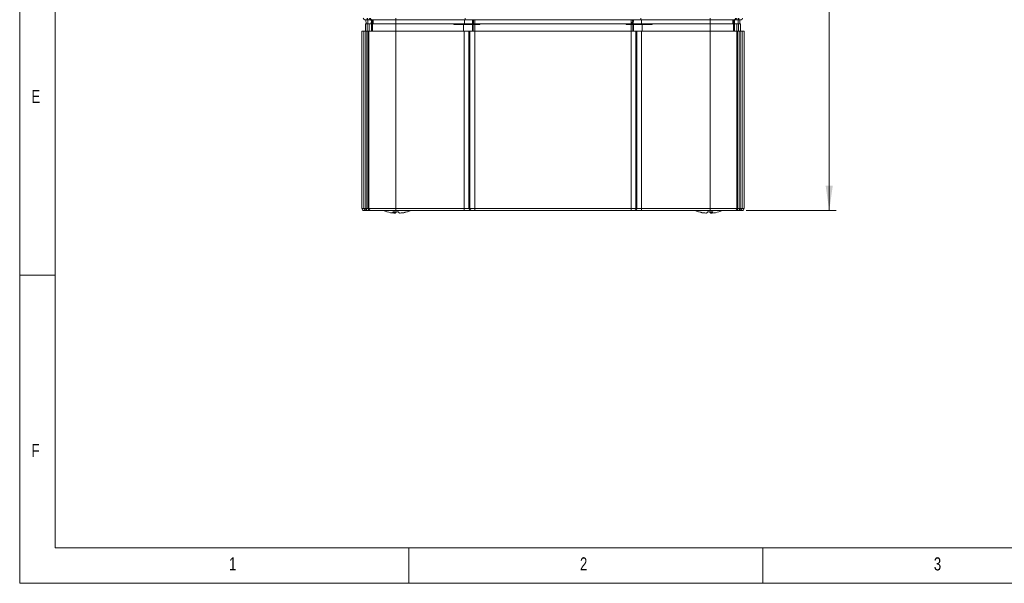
# Model space of a CAD drawing. Header units: millimetres. Extents: x 5 to 415, y 5 to 292.
# Tile 1 of 31: x 5 to 144, y 5 to 85. Entities that reach past the tile are written whole.
import ezdxf

# ---------------------------------------------------------------- set-up
doc = ezdxf.new("R2010")
doc.units = ezdxf.units.MM
doc.styles.add('SLDTEXTSTYLE0', font='TXT', dxfattribs={"width": 0.75})
doc.dimstyles.new('SLDDIMSTYLE1', dxfattribs={"dimtxt": 3.5, "dimasz": 3.5, "dimexe": 0, "dimexo": 0.0625, "dimgap": 0.875, "dimtad": 1, "dimdec": 1, "dimrnd": 1e-09, "dimzin": 12, "dimdsep": 46, "dimtxsty": 'SLDTEXTSTYLE0', "dimsah": 1, "dimcen": 0.09, "dimadec": 0, "dimazin": 3, "dimtfac": 1, "dimtofl": 0, "dimtmove": 0, "dimatfit": 3, "dimfxl": 1, "dimfrac": 2, "dimtolj": 1, "dimtzin": 12, "dimarcsym": 0})

# ---------------------------------------------------------------- blocks, each defined once
blk = doc.blocks.new('_D_5')
at = {"color": 7, "linetype": 'Continuous', "lineweight": 0}
for p, q in [((105.67, 148.59), (120.37, 148.59)), ((119.38, 148.59), (119.38, 57.64)), ((107.65, 57.64), (120.37, 57.64))]:
    blk.add_line(p, q, dxfattribs=at)
for points in [[(119.38, 148.59), (118.88, 145.09), (119.88, 145.09)], [(119.38, 57.64), (119.88, 61.14), (118.88, 61.14)]]:
    blk.add_solid(points, dxfattribs=at)
at = {"color": 7, "linetype": 'Continuous', "lineweight": 0, "insert": (114.86, 100.53), "char_height": 3.5, "attachment_point": 1, "rotation": 90, "style": 'SLDTEXTSTYLE0'}
blk.add_mtext('91', dxfattribs=at)

msp = doc.modelspace()

# ---------------------------------------------------------------- linework, layer by layer
at = {"color": 7, "linetype": 'Continuous', "lineweight": 0}
for p, q in [((5, 292), (5, 5)), ((9.996, 287), (9.996, 10)), ((10, 48.5), (5, 48.5)), ((9.996, 10), (245, 10)), ((60, 5), (60, 10)), ((110, 10), (110, 5)), ((5, 5), (415, 5))]:
    msp.add_line(p, q, dxfattribs=at)
at = {"color": 7, "linetype": 'Continuous', "lineweight": 15}
for p, q in [((54.031, 84.594), (53.75, 84.594)), ((53.847, 83.894), (53.847, 82.994)), ((53.847, 83.894), (53.857, 83.894)), ((53.857, 83.994), (53.857, 83.894)), ((54.115, 83.994), (53.857, 83.994)), ((53.928, 84.594), (53.939, 83.994)), ((54.115, 83.994), (54.115, 82.994)), ((54.355, 83.994), (54.115, 83.994)), ((54.186, 83.994), (54.175, 84.594)), ((54.255, 84.594), (54.181, 84.594)), ((54.605, 84.594), (54.255, 84.594)), ((54.355, 82.994), (54.355, 83.994)), ((54.682, 83.994), (54.355, 83.994)), ((54.752, 84.594), (54.605, 84.594)), ((54.695, 84.594), (54.682, 83.994)), ((54.682, 83.994), (54.715, 83.994)), ((54.725, 84.594), (54.715, 83.994)), ((54.715, 83.994), (54.715, 82.994)), ((54.715, 83.994), (54.801, 83.994)), ((58.147, 84.594), (54.752, 84.594)), ((54.801, 83.994), (54.811, 84.594)), ((54.849, 83.994), (54.801, 83.994)), ((54.849, 83.994), (54.849, 82.994)), ((58.153, 83.994), (54.849, 83.994)), ((54.928, 84.594), (54.939, 83.994)), ((67.94, 84.594), (58.147, 84.594)), ((58.153, 83.994), (58.153, 82.994)), ((66.35, 83.994), (58.153, 83.994)), ((58.157, 84.594), (58.158, 83.994)), ((66.35, 83.894), (66.35, 83.994)), ((66.415, 83.994), (66.35, 83.994)), ((66.35, 83.894), (67.72, 83.894)), ((67.833, 83.994), (66.415, 83.994)), ((67.72, 83.894), (67.72, 82.994)), ((67.72, 83.894), (68.971, 83.894)), ((67.833, 84.594), (67.833, 83.994)), ((68.995, 83.994), (67.833, 83.994)), ((68.775, 84.594), (67.94, 84.594)), ((68.916, 84.594), (68.775, 84.594)), ((68.985, 84.594), (68.916, 84.594)), ((68.971, 83.894), (68.971, 82.994)), ((68.971, 83.894), (69.057, 83.894)), ((68.985, 84.594), (68.995, 83.994)), ((69.136, 83.994), (68.995, 83.994)), ((69.057, 83.894), (69.057, 82.994)), ((69.057, 83.894), (69.308, 83.894)), ((69.127, 84.594), (69.136, 83.994)), ((69.311, 84.594), (69.127, 84.594)), ((69.311, 83.994), (69.136, 83.994)), ((69.308, 83.894), (69.308, 82.994)), ((69.308, 83.894), (69.997, 83.894)), ((69.311, 84.594), (69.311, 83.994)), ((69.419, 84.594), (69.311, 84.594)), ((69.997, 83.994), (69.311, 83.994)), ((91.276, 84.594), (69.419, 84.594)), ((69.997, 83.994), (69.994, 83.994)), ((69.997, 83.994), (69.997, 83.894)), ((69.997, 83.994), (90.697, 83.994)), ((91.384, 83.994), (90.697, 83.994)), ((90.697, 83.894), (90.697, 83.994)), ((90.701, 83.994), (90.697, 83.994)), ((90.697, 83.894), (91.386, 83.894)), ((91.384, 84.594), (91.276, 84.594)), ((91.384, 84.594), (91.384, 83.994)), ((91.384, 84.594), (91.568, 84.594)), ((91.384, 83.994), (91.559, 83.994)), ((91.386, 83.894), (91.386, 82.994)), ((91.386, 83.894), (91.638, 83.894)), ((91.568, 84.594), (91.559, 83.994)), ((91.559, 83.994), (91.7, 83.994)), ((91.638, 83.894), (91.638, 82.994)), ((91.638, 83.894), (91.723, 83.894)), ((91.709, 84.594), (91.7, 83.994)), ((91.7, 83.994), (92.861, 83.994)), ((91.709, 84.594), (91.779, 84.594)), ((91.723, 83.894), (91.723, 82.994)), ((91.723, 83.894), (92.975, 83.894)), ((91.92, 84.594), (91.779, 84.594)), ((91.92, 84.594), (92.755, 84.594)), ((102.547, 84.594), (92.755, 84.594)), ((92.862, 84.594), (92.861, 83.994)), ((92.861, 83.994), (94.28, 83.994)), ((92.975, 83.894), (92.975, 82.994)), ((92.975, 83.894), (94.345, 83.894)), ((94.345, 83.994), (94.28, 83.994)), ((94.345, 83.994), (94.345, 83.894)), ((94.345, 83.994), (102.542, 83.994)), ((102.537, 84.594), (102.537, 83.994)), ((102.542, 83.994), (102.542, 82.994)), ((102.542, 83.994), (105.846, 83.994)), ((105.943, 84.594), (102.547, 84.594)), ((105.756, 83.994), (105.766, 84.594)), ((105.846, 83.994), (105.846, 82.994)), ((105.846, 83.994), (105.893, 83.994)), ((105.893, 83.994), (105.883, 84.594)), ((105.98, 83.994), (105.893, 83.994)), ((106.09, 84.594), (105.943, 84.594)), ((105.969, 84.594), (105.98, 83.994)), ((105.98, 83.994), (105.98, 82.994)), ((106.012, 83.994), (105.98, 83.994)), ((105.999, 84.594), (106.012, 83.994)), ((106.012, 83.994), (106.34, 83.994)), ((106.439, 84.594), (106.09, 84.594)), ((106.34, 82.994), (106.34, 83.994)), ((106.34, 83.994), (106.579, 83.994)), ((106.514, 84.594), (106.439, 84.594)), ((106.509, 83.994), (106.519, 84.594)), ((106.579, 83.994), (106.579, 82.994)), ((106.579, 83.994), (106.838, 83.994)), ((106.945, 84.594), (106.663, 84.594)), ((106.756, 83.994), (106.766, 84.594)), ((106.838, 83.894), (106.838, 83.994)), ((106.838, 83.894), (106.847, 83.894)), ((106.847, 82.994), (106.847, 83.894)), ((53.347, 82.994), (53.347, 57.944)), ((53.347, 82.994), (53.635, 82.994)), ((53.635, 82.994), (53.635, 57.944)), ((53.635, 82.994), (53.885, 82.994)), ((53.885, 57.944), (53.885, 82.994)), ((53.885, 82.994), (53.956, 82.994)), ((53.956, 82.994), (53.956, 57.944)), ((54.206, 82.994), (53.956, 82.994)), ((54.206, 57.944), (54.206, 82.994)), ((54.206, 82.994), (54.349, 82.994)), ((54.349, 57.944), (54.349, 82.994)), ((54.349, 82.994), (58.125, 82.994)), ((58.125, 57.944), (58.125, 82.994)), ((67.815, 82.994), (58.125, 82.994)), ((67.815, 57.944), (67.815, 82.994)), ((68.482, 82.994), (67.815, 82.994)), ((68.482, 57.944), (68.482, 82.994)), ((68.624, 82.994), (68.482, 82.994)), ((68.624, 57.944), (68.624, 82.994)), ((69.295, 82.994), (68.624, 82.994)), ((69.295, 57.944), (69.295, 82.994)), ((91.4, 82.994), (69.295, 82.994)), ((91.4, 57.944), (91.4, 82.994)), ((91.4, 82.994), (92.071, 82.994)), ((92.071, 57.944), (92.071, 82.994)), ((92.071, 82.994), (92.212, 82.994)), ((92.212, 57.944), (92.212, 82.994)), ((92.212, 82.994), (92.88, 82.994)), ((92.88, 57.944), (92.88, 82.994)), ((92.88, 82.994), (102.57, 82.994)), ((102.57, 57.944), (102.57, 82.994)), ((106.345, 82.994), (102.57, 82.994)), ((106.345, 57.944), (106.345, 82.994)), ((106.488, 82.994), (106.345, 82.994)), ((106.488, 57.944), (106.488, 82.994)), ((106.488, 82.994), (106.738, 82.994)), ((106.738, 82.994), (106.738, 57.944)), ((106.81, 82.994), (106.738, 82.994)), ((106.81, 57.944), (106.81, 82.994)), ((107.059, 82.994), (106.81, 82.994)), ((107.059, 82.994), (107.059, 57.944)), ((107.347, 82.994), (107.059, 82.994)), ((107.347, 82.994), (107.347, 57.944)), ((53.635, 57.944), (53.347, 57.944)), ((53.885, 57.944), (53.635, 57.944)), ((53.647, 57.644), (53.935, 57.644)), ((53.956, 57.944), (53.885, 57.944)), ((53.935, 57.644), (54.035, 57.644)), ((54.206, 57.944), (53.956, 57.944)), ((54.035, 57.644), (54.106, 57.644)), ((54.106, 57.644), (54.506, 57.644)), ((54.349, 57.944), (54.206, 57.944)), ((58.125, 57.944), (54.349, 57.944)), ((54.506, 57.644), (54.649, 57.644)), ((54.649, 57.644), (58.142, 57.644)), ((57.92, 57.271), (57.92, 57.454)), ((58.045, 57.271), (57.92, 57.282)), ((58.045, 57.451), (58.045, 57.271)), ((67.815, 57.944), (58.125, 57.944)), ((58.142, 57.644), (67.824, 57.644)), ((58.774, 57.271), (58.774, 57.282)), ((68.482, 57.944), (67.815, 57.944)), ((67.824, 57.644), (68.742, 57.644)), ((68.624, 57.944), (68.482, 57.944)), ((69.295, 57.944), (68.624, 57.944)), ((68.742, 57.644), (68.884, 57.644)), ((68.884, 57.644), (69.303, 57.644)), ((69.295, 57.944), (91.4, 57.944)), ((91.392, 57.644), (69.303, 57.644)), ((91.811, 57.644), (91.392, 57.644)), ((91.4, 57.944), (92.071, 57.944)), ((91.952, 57.644), (91.811, 57.644)), ((92.87, 57.644), (91.952, 57.644)), ((92.071, 57.944), (92.212, 57.944)), ((92.212, 57.944), (92.88, 57.944)), ((102.553, 57.644), (92.87, 57.644)), ((92.88, 57.944), (102.57, 57.944)), ((101.92, 57.282), (101.92, 57.271)), ((106.045, 57.644), (102.553, 57.644)), ((102.57, 57.944), (106.345, 57.944)), ((102.65, 57.271), (102.65, 57.451)), ((102.774, 57.282), (102.65, 57.271)), ((102.774, 57.454), (102.774, 57.271)), ((106.189, 57.644), (106.045, 57.644)), ((106.588, 57.644), (106.189, 57.644)), ((106.345, 57.944), (106.488, 57.944)), ((106.488, 57.944), (106.738, 57.944)), ((106.66, 57.644), (106.588, 57.644)), ((106.76, 57.644), (106.66, 57.644)), ((106.738, 57.944), (106.81, 57.944)), ((107.047, 57.644), (106.76, 57.644)), ((106.81, 57.944), (107.059, 57.944)), ((107.059, 57.944), (107.347, 57.944))]:
    msp.add_line(p, q, dxfattribs=at)
at = {"color": 8, "linetype": 'Continuous', "lineweight": 15}
for p, q in [((54.684, 84.594), (54.687, 84.203)), ((106.011, 84.594), (106.008, 84.203))]:
    msp.add_line(p, q, dxfattribs=at)
at = {"color": 7, "linetype": 'Continuous', "lineweight": 15, "flags": 128}
for points in [[(54.181, 84.594), (54.162, 84.598), (54.143, 84.609), (54.126, 84.627), (54.111, 84.651), (54.098, 84.681), (54.089, 84.715), (54.083, 84.752), (54.081, 84.79)], [(54.255, 84.594), (54.236, 84.598), (54.217, 84.609), (54.2, 84.627), (54.185, 84.651), (54.173, 84.681), (54.163, 84.715), (54.157, 84.752), (54.155, 84.79)], [(106.539, 84.79), (106.537, 84.752), (106.531, 84.715), (106.522, 84.681), (106.509, 84.651), (106.494, 84.627), (106.477, 84.609), (106.459, 84.598), (106.439, 84.594)], [(106.614, 84.79), (106.611, 84.752), (106.606, 84.715), (106.596, 84.681), (106.584, 84.651), (106.569, 84.627), (106.552, 84.609), (106.533, 84.598), (106.514, 84.594)], [(54.035, 57.644), (54.005, 57.65), (53.977, 57.667), (53.951, 57.694), (53.928, 57.732), (53.91, 57.777), (53.896, 57.829), (53.887, 57.885), (53.885, 57.944)], [(54.106, 57.644), (54.077, 57.65), (54.049, 57.667), (54.023, 57.694), (54, 57.732), (53.982, 57.777), (53.968, 57.829), (53.959, 57.885), (53.956, 57.944)], [(58.48, 57.451), (58.404, 57.453), (58.347, 57.456)], [(102.347, 57.456), (102.291, 57.453), (102.214, 57.451)], [(106.588, 57.644), (106.618, 57.65), (106.646, 57.667), (106.672, 57.694), (106.694, 57.732), (106.713, 57.777), (106.727, 57.829), (106.735, 57.885), (106.738, 57.944)], [(106.66, 57.644), (106.689, 57.65), (106.717, 57.667), (106.743, 57.694), (106.766, 57.732), (106.785, 57.777), (106.799, 57.829), (106.807, 57.885), (106.81, 57.944)]]:
    msp.add_lwpolyline(points, dxfattribs=at)
at = {"color": 7, "linetype": 'Continuous', "lineweight": 15}
for centre, radius, start, end in [((53.75, 84.794), 0.2, 181, 270), ((54.605, 84.794), 0.2, 180.98538, 269.98604), ((54.752, 84.794), 0.2, 180.98538, 269.98604), ((59.024, 84.742), 0.889, 176.87758, 189.59382), ((69.511, 84.742), 1.578, 178.23826, 185.38125), ((91.184, 84.742), 1.578, 354.61875, 1.76174), ((101.671, 84.742), 0.889, 350.40618, 3.12242), ((105.943, 84.794), 0.2, 270.01396, 359.01462), ((106.09, 84.794), 0.2, 270.01396, 359.01462), ((106.945, 84.794), 0.2, 270, 359), ((53.647, 57.944), 0.3, 180, 270), ((53.935, 57.944), 0.3, 179.95875, 269.95869), ((54.506, 57.944), 0.3, 179.98571, 269.9857), ((54.649, 57.944), 0.3, 179.98571, 269.9857), ((58.347, 62.244), 5, 246.92608, 253.26625), ((58.286, 62.11), 4.852, 253.27851, 265.68022), ((56.942, 57.569), 0.118, 243.73511, 263.3033), ((58.109, 62.795), 5.345, 266.08735, 273.91265), ((58.138, 57.648), 0.435, 205.21564, 239.9616), ((57.827, 57.648), 0.435, 300.0384, 334.78436), ((59.488, 57.869), 1.365, 176.85899, 189.50067), ((58.868, 57.648), 0.435, 205.21564, 239.9616), ((58.284, 62.11), 4.852, 274.31978, 286.72149), ((58.409, 62.11), 4.852, 274.31978, 286.72149), ((59.745, 57.622), 0.171, 248.02249, 284.3274), ((58.347, 62.244), 5, 286.73375, 293.07392), ((70.216, 57.869), 2.402, 178.21245, 185.37668), ((68.764, 57.925), 0.282, 176.18874, 265.59805), ((68.905, 57.925), 0.282, 176.18874, 265.59805), ((72.022, 57.869), 2.728, 178.42595, 184.73173), ((88.673, 57.869), 2.728, 355.26827, 1.57405), ((91.789, 57.925), 0.282, 274.40195, 3.81126), ((91.931, 57.925), 0.282, 274.40195, 3.81126), ((90.479, 57.869), 2.402, 354.62332, 1.78755), ((102.347, 62.244), 5, 246.92608, 253.26625), ((102.286, 62.11), 4.852, 253.27851, 265.68022), ((100.949, 57.631), 0.18, 256.57384, 291.07627), ((102.41, 62.11), 4.852, 253.27851, 265.68022), ((101.827, 57.648), 0.435, 300.0384, 334.78436), ((102.585, 62.795), 5.345, 266.08735, 273.91265), ((102.868, 57.648), 0.435, 205.21564, 239.9616), ((101.207, 57.869), 1.365, 350.49933, 3.14101), ((102.409, 62.11), 4.852, 274.31978, 286.72149), ((102.556, 57.648), 0.435, 300.0384, 334.78436), ((103.753, 57.569), 0.118, 276.6967, 296.26489), ((102.347, 62.244), 5, 286.73375, 293.07392), ((106.045, 57.944), 0.3, 270.0143, 0.01429), ((106.189, 57.944), 0.3, 270.0143, 0.01429), ((106.76, 57.944), 0.3, 270.04131, 0.04125), ((107.047, 57.944), 0.3, 270, 0)]:
    msp.add_arc(centre, radius, start, end, dxfattribs=at)
for points, knots in [([(54.181, 84.594), (54.155, 84.594), (54.101, 84.594), (54.047, 84.594), (54.037, 84.594), (54.031, 84.594)], [0, 0, 0, 0, 0.3213495, 0.6606751, 1, 1, 1, 1]), ([(68.775, 84.594), (68.708, 84.594), (68.575, 84.594), (68.275, 84.594), (68.051, 84.594), (67.94, 84.594)], [0, 0, 0, 0, 0.3359544, 0.6679776, 1, 1, 1, 1]), ([(69.419, 84.594), (69.35, 84.594), (69.215, 84.594), (69.034, 84.594), (68.955, 84.594), (68.916, 84.594)], [0, 0, 0, 0, 0.3383863, 0.6691936, 1, 1, 1, 1]), ([(91.779, 84.594), (91.738, 84.594), (91.658, 84.594), (91.477, 84.594), (91.343, 84.594), (91.276, 84.594)], [0, 0, 0, 0, 0.33838549, 0.66919317, 1, 1, 1, 1]), ([(92.755, 84.594), (92.642, 84.594), (92.417, 84.594), (92.117, 84.594), (91.986, 84.594), (91.92, 84.594)], [0, 0, 0, 0, 0.3359544, 0.6679776, 1, 1, 1, 1]), ([(106.663, 84.594), (106.658, 84.594), (106.649, 84.594), (106.596, 84.594), (106.541, 84.594), (106.514, 84.594)], [0, 0, 0, 0, 0.3213479, 0.6606744, 1, 1, 1, 1])]:
    msp.add_open_spline(points, degree=3, knots=knots, dxfattribs=at)
at = {"color": 8, "linetype": 'Continuous', "lineweight": 15}
for points, knots in [([(67.851, 83.894), (67.851, 83.894), (67.851, 83.909), (67.85, 83.945), (67.85, 83.979), (67.85, 83.994)], [0, 0, 0, 0, 0.01916494, 0.55849421, 1, 1, 1, 1]), ([(69.152, 83.894), (69.151, 83.894), (69.143, 83.909), (69.136, 83.945), (69.134, 83.979), (69.133, 83.994)], [0, 0, 0, 0, 0.0191649, 0.5584942, 1, 1, 1, 1]), ([(91.543, 83.894), (91.543, 83.894), (91.552, 83.909), (91.559, 83.945), (91.561, 83.979), (91.562, 83.994)], [0, 0, 0, 0, 0.0191649, 0.5584942, 1, 1, 1, 1]), ([(92.843, 83.894), (92.843, 83.894), (92.844, 83.909), (92.844, 83.945), (92.844, 83.979), (92.844, 83.994)], [0, 0, 0, 0, 0.0191649, 0.5584942, 1, 1, 1, 1])]:
    msp.add_open_spline(points, degree=3, knots=knots, dxfattribs=at)

# ---------------------------------------------------------------- texts
at = {"color": 7, "linetype": 'Continuous', "lineweight": 0, "char_height": 1.852, "attachment_point": 1, "style": 'SLDTEXTSTYLE0'}
for s, insert in [('E', (6.667, 74.668)), ('F', (6.667, 24.668)), ('1', (34.583, 8.668)), ('2', (84.167, 8.668)), ('3', (134.167, 8.668))]:
    msp.add_mtext(s, dxfattribs=dict(at, insert=insert))

# ---------------------------------------------------------------- dimensions: what is measured, and where the dimension line sits
at = {"color": 7, "linetype": 'Continuous', "lineweight": 0}
dim = msp.add_linear_dim(base=(119.376475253, 57.643885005), p1=(104.679373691, 148.593885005), p2=(106.660006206, 57.643885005), angle=90, dimstyle='SLDDIMSTYLE1', dxfattribs=at)
dim.commit()
dim.dimension.update_dxf_attribs({"geometry": '_D_5', "text_midpoint": (119.376475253, 103.118885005), "dimtype": 160})

doc.saveas('drawing.dxf')
